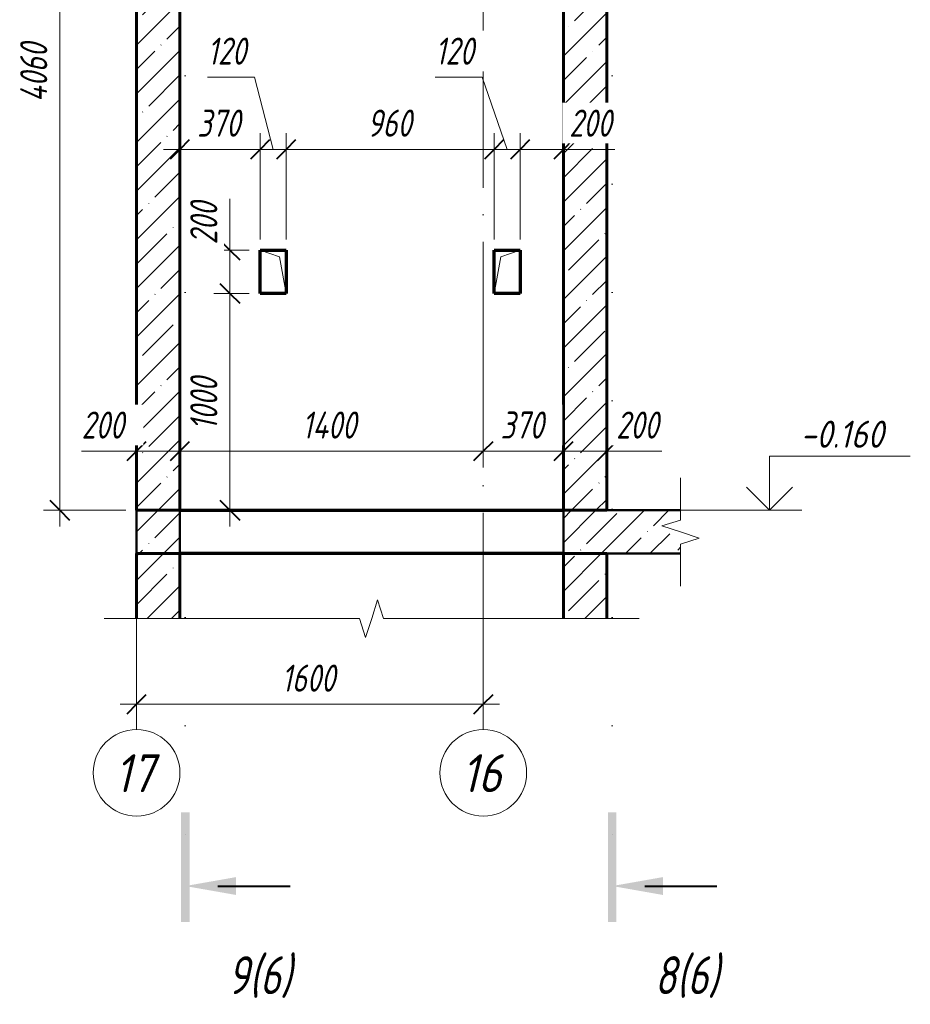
# Model space of a CAD drawing. Header units: millimetres. Extents: x -17250 to 38538, y -2649 to 5912.
# Tile 16 of 19: x 24775 to 28885, y -2440 to 2104. Entities that reach past the tile are written whole.
import ezdxf

# ---------------------------------------------------------------- set-up
doc = ezdxf.new("R2010")
doc.units = ezdxf.units.MM
for name, pattern in [('ADSK_Линия разреза', [1000, 0, -500, 0, -500]), ('ADSK_Линия сетки', [1250, 1000, -125, 0, -125]), ('ADSK_Невидимые', [250, 150, -100]), ('ADSK_Пунктирная_п5', [250, 0, -250])]:
    doc.linetypes.add(name, pattern=pattern)
for name, color, linetype, lineweight in [('A-____-____-DIMS', 211, 'Continuous', 9), ('A-____-____-DIMS-50', 211, 'Continuous', 9), ('A-____-NOTE-TEXT', 131, 'Continuous', 20), ('A-DETL-GENF-HDLN', 90, 'ADSK_Невидимые', 20), ('A-DETL-GENF-OTLN', 92, 'Continuous', 20), ('A-DOOR-____-OTLN', 31, 'Continuous', 20), ('A-FLOR-____-HDLN', 190, 'ADSK_Невидимые', 20), ('A-FLOR-____-MCUT', 192, 'Continuous', 50), ('A-FLOR-____-OTLN', 192, 'Continuous', 20), ('A-FLOR-____-PATT', 8, 'Continuous', 50), ('A-WALL-____-MCUT', 113, 'Continuous', 50), ('A-WALL-____-OTLN', 113, 'Continuous', 20), ('A-WALL-____-PATT', 111, 'Continuous', 50), ('G-____-____-DIMS', 111, 'Continuous', 9), ('G-____-____-SYMB', 111, 'ADSK_Пунктирная_п5', 20), ('S-GRID-____-IDEN', 1, 'Continuous', 20), ('S-GRID-____-OTLN', 1, 'Continuous', 9)]:
    doc.layers.add(name, color=color, linetype=linetype, lineweight=lineweight)
doc.styles.add('GOST Common_I', font='GOST Common Italic.ttf', dxfattribs={"width": 0.9, "height": 175})
doc.styles.add('GOST Common_I_1', font='GOST Common Italic.ttf', dxfattribs={"width": 0.8, "height": 175})
doc.styles.add('GOST Common_I_2', font='GOST Common Italic.ttf', dxfattribs={"width": 0.8, "height": 125})
doc.styles.add('GOST Common_I_3', font='GOST Common Italic.ttf', dxfattribs={"width": 0.9, "height": 125})
doc.dimstyles.new('ADSK_Округление_5мм__Узкий_', dxfattribs={"dimscale": 304.8, "dimtxt": 0.412449, "dimasz": 0.295276, "dimexe": 0.246063, "dimexo": 0.000538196, "dimgap": 0.065617, "dimtad": 1, "dimdec": 0, "dimlfac": 304.8, "dimrnd": 5, "dimdsep": 46, "dimtxsty": 'GOST Common_I_2', "dimblk1": 'OBLIQUE', "dimblk2": 'OBLIQUE', "dimsah": 1, "dimcen": 0.09, "dimdle": 0.246063, "dimazin": 0, "dimtfac": 1, "dimtdec": 4, "dimtix": 1, "dimtmove": 0, "dimatfit": 3, "dimfxl": 1, "dimtvp": 1, "dimtfill": 1, "dimtolj": 1, "dimtzin": 0, "dimlwd": 20, "dimlwe": 20, "dimarcsym": 2})
doc.dimstyles.new('ADSK_Округление_5мм__Узкий__1', dxfattribs={"dimscale": 304.8, "dimtxt": 0.412449, "dimasz": 0.295276, "dimexe": 0.246063, "dimexo": 0.000538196, "dimgap": 0.065617, "dimtad": 1, "dimdec": 0, "dimlfac": 304.8, "dimrnd": 5, "dimdsep": 46, "dimtxsty": 'GOST Common_I_2', "dimblk1": 'OBLIQUE', "dimblk2": 'OBLIQUE', "dimsah": 1, "dimcen": 0.09, "dimdle": 0.246063, "dimazin": 0, "dimtfac": 1, "dimtdec": 4, "dimtix": 1, "dimtmove": 1, "dimatfit": 3, "dimfxl": 1, "dimtvp": 1, "dimtfill": 1, "dimtolj": 1, "dimtzin": 0, "dimlwd": 20, "dimlwe": 20, "dimarcsym": 2})
pattern_1 = [(45, (-6930.8, 22500), (-112.2532, 112.2532), []), (45, (-6818.54, 22500), (-112.2532, 112.2532), [198.438, -39.688, 1.676, -38.011])]

# ---------------------------------------------------------------- blocks, each defined once
blk = doc.blocks.new('ADSK_Дверь_ПроемПрямоугольный - ADSK_Дверь_ПроемПрямоугольный-1820392-КЖ1_Р_ВЭ1_Опалубка_14')
at = {"layer": 'A-DETL-GENF-HDLN'}
for p, q in [((-49949.7, 840), (-49949.7, 1040)), ((-49949.7, 1040), (-49829.7, 1040)), ((-49829.7, 1040), (-49829.7, 840))]:
    blk.add_line(p, q, dxfattribs=at)
at = {"layer": 'A-DETL-GENF-OTLN'}
for p, q in [((-49949.7, 840), (-49919.7, 1010)), ((-49919.7, 1010), (-49829.7, 1040))]:
    blk.add_line(p, q, dxfattribs=at)
blk = doc.blocks.new('ADSK_Дверь_ПроемПрямоугольный - ADSK_Дверь_ПроемПрямоугольный-1820829-КЖ1_Р_ВЭ1_Опалубка_14')
at = {"layer": 'A-DETL-GENF-HDLN'}
for p, q in [((-51029.7, 1040), (-51029.7, 840)), ((-50909.7, 1040), (-51029.7, 1040)), ((-50909.7, 840), (-50909.7, 1040))]:
    blk.add_line(p, q, dxfattribs=at)
at = {"layer": 'A-DETL-GENF-OTLN'}
for p, q in [((-50939.7, 1010), (-51029.7, 1040)), ((-50909.7, 840), (-50939.7, 1010))]:
    blk.add_line(p, q, dxfattribs=at)
blk = doc.blocks.new('ADSK_Обрыв_Линия - ADSK_Обрыв_линия-1072157-КЖ1_Р_ВЭ1_Опалубка_14')
at = {"layer": 'A-DETL-GENF-OTLN'}
for p, q in [((-49090, 4100), (-49090, 4055)), ((-49090, 3943.7), (-49090, 3900))]:
    blk.add_line(p, q, dxfattribs=at)
blk = doc.blocks.new('ADSK_Обрыв_Линия - ADSK_Обрыв_линия-1417619-КЖ1_Р_ВЭ1_Опалубка_14')
at = {"layer": 'A-DETL-GENF-OTLN'}
for p, q in [((-51600, 4336), (-50570, 4336)), ((-50458.7, 4336), (-49430, 4336))]:
    blk.add_line(p, q, dxfattribs=at)
blk = doc.blocks.new('Ось сетки - Круг_Ø8 мм-6408-КЖ1_Р_ВЭ1_Опалубка_14')
at = {"layer": 'S-GRID-____-IDEN'}
for start, end in [(0, 180), (180, 360)]:
    blk.add_arc((-50000, -1371.8), 200, start, end, dxfattribs=at)
blk = doc.blocks.new('Разрез - Номер вида и Номер листа спереди_3_5 мм-6455-КЖ1_Р_ВЭ1_Опалубка_14')
at = {"layer": 'G-____-____-SYMB', "linetype": 'Continuous', "lineweight": 9}
for points in [[(-49425.3, -1554.1), (-49385.4, -1554.1), (-49385.4, -2060.7), (-49425.3, -2060.7)], [(-49171.4, -1935.2), (-49405.1, -1894), (-49171.4, -1852.8)]]:
    blk.add_hatch(color=256, dxfattribs=at).paths.add_polyline_path(points)
at = {"layer": 'G-____-____-SYMB', "linetype": 'Continuous', "lineweight": 40}
blk.add_line((-49255.1, -1894), (-48921.9, -1894), dxfattribs=at)
blk = doc.blocks.new('DIMBLOCK139-КЖ1_Р_ВЭ1_Опалубка_14')
at = {"layer": 'A-____-____-DIMS-50', "lineweight": 40}
for p, q in [((24960.3, 3900), (24915.3, 3945)), ((24960.3, 3900), (25005.3, 3855)), ((24960.3, -160), (24915.3, -115)), ((24960.3, -160), (25005.3, -205))]:
    blk.add_line(p, q, dxfattribs=at)
at = {"layer": 'A-____-____-DIMS-50', "lineweight": 20}
for p, q in [((24960.3, 3900), (24885.3, 3900)), ((24960.3, -235), (24960.3, 3900)), ((24960.3, 3900), (25264.1, 3900)), ((24960.3, -160), (24885.3, -160)), ((24960.3, -160), (25264.1, -160))]:
    blk.add_line(p, q, dxfattribs=at)
at = {"layer": 'A-____-____-DIMS-50', "color": 0, "lineweight": 20, "insert": (24777, 1724), "char_height": 125, "width": 350.296, "attachment_point": 1, "rotation": 90, "line_spacing_factor": 1.022761, "style": 'GOST Common_I_2', "bg_fill": 3, "box_fill_scale": 1.25, "bg_fill_color": 256, "bg_fill_true_color": 13158600, "bg_fill_transparency": 0}
blk.add_mtext('4060', dxfattribs=at)
blk = doc.blocks.new('_Oblique')
at = {"color": 0, "linetype": 'ByBlock', "lineweight": -2}
blk.add_line((-0.5, -0.5), (0.5, 0.5), dxfattribs=at)
blk = doc.blocks.new('DIMBLOCK141-КЖ1_Р_ВЭ1_Опалубка_14')
at = {"layer": 'A-____-____-DIMS-50', "lineweight": 40}
for p, q in [((25314.1, 112.3), (25359.1, 157.3)), ((25514.1, 112.3), (25559.1, 157.3)), ((25314.1, 112.3), (25269.1, 67.3)), ((25514.1, 112.3), (25469.1, 67.3))]:
    blk.add_line(p, q, dxfattribs=at)
at = {"layer": 'A-____-____-DIMS-50', "lineweight": 20}
for p, q in [((25060.2, 112.3), (25296.1, 112.3)), ((25239.1, 112.3), (25514.1, 112.3)), ((25296.1, 112.3), (25414.1, 112.3)), ((25314.1, 112.3), (25314.1, 125.9)), ((25314.1, 112.3), (25314.1, 37.3)), ((25514.1, 112.3), (25514.1, 125.9)), ((25514.1, 112.3), (25514.1, 37.3))]:
    blk.add_line(p, q, dxfattribs=at)
at = {"layer": 'A-____-____-DIMS-50', "color": 0, "lineweight": 20, "insert": (25060.2, 295.7), "char_height": 125, "width": 253.133, "attachment_point": 1, "line_spacing_factor": 1.022761, "style": 'GOST Common_I_2', "bg_fill": 3, "box_fill_scale": 1.25, "bg_fill_color": 256, "bg_fill_true_color": 13158600, "bg_fill_transparency": 0}
blk.add_mtext('200', dxfattribs=at)
blk = doc.blocks.new('DIMBLOCK142-КЖ1_Р_ВЭ1_Опалубка_14')
at = {"layer": 'A-____-____-DIMS-50', "lineweight": 40}
for p, q in [((25514.1, 112.3), (25559.1, 157.3)), ((26914.1, 112.3), (26959.1, 157.3)), ((25514.1, 112.3), (25469.1, 67.3)), ((26914.1, 112.3), (26869.1, 67.3))]:
    blk.add_line(p, q, dxfattribs=at)
at = {"layer": 'A-____-____-DIMS-50', "lineweight": 20}
for p, q in [((25514.1, 112.3), (25514.1, 125.9)), ((25514.1, 112.3), (26914.1, 112.3)), ((25514.1, 112.3), (25514.1, 37.3)), ((26914.1, 112.3), (26914.1, 125.9)), ((26914.1, 112.3), (26914.1, 37.3))]:
    blk.add_line(p, q, dxfattribs=at)
at = {"layer": 'A-____-____-DIMS-50', "color": 0, "lineweight": 20, "insert": (26077.8, 295.7), "char_height": 125, "width": 327.284, "attachment_point": 1, "line_spacing_factor": 1.022761, "style": 'GOST Common_I_2', "bg_fill": 3, "box_fill_scale": 1.25, "bg_fill_color": 256, "bg_fill_true_color": 13158600, "bg_fill_transparency": 0}
blk.add_mtext('1400', dxfattribs=at)
blk = doc.blocks.new('DIMBLOCK143-КЖ1_Р_ВЭ1_Опалубка_14')
at = {"layer": 'A-____-____-DIMS-50', "lineweight": 40}
for p, q in [((26914.1, 112.3), (26959.1, 157.3)), ((27284.1, 112.3), (27329.1, 157.3)), ((26914.1, 112.3), (26869.1, 67.3)), ((27284.1, 112.3), (27239.1, 67.3))]:
    blk.add_line(p, q, dxfattribs=at)
at = {"layer": 'A-____-____-DIMS-50', "lineweight": 20}
for p, q in [((26914.1, 112.3), (26914.1, 125.9)), ((26914.1, 112.3), (27284.1, 112.3)), ((26914.1, 112.3), (26914.1, 37.3)), ((27284.1, 112.3), (27284.1, 125.9)), ((27284.1, 112.3), (27284.1, 37.3))]:
    blk.add_line(p, q, dxfattribs=at)
at = {"layer": 'A-____-____-DIMS-50', "color": 0, "lineweight": 20, "insert": (26993.7, 295.7), "char_height": 125, "width": 253.133, "attachment_point": 1, "line_spacing_factor": 1.022761, "style": 'GOST Common_I_2', "bg_fill": 3, "box_fill_scale": 1.25, "bg_fill_color": 256, "bg_fill_true_color": 13158600, "bg_fill_transparency": 0}
blk.add_mtext('370', dxfattribs=at)
blk = doc.blocks.new('DIMBLOCK144-КЖ1_Р_ВЭ1_Опалубка_14')
at = {"layer": 'A-____-____-DIMS-50', "lineweight": 40}
for p, q in [((27284.1, 112.3), (27329.1, 157.3)), ((27484.1, 112.3), (27529.1, 157.3)), ((27284.1, 112.3), (27239.1, 67.3)), ((27484.1, 112.3), (27439.1, 67.3))]:
    blk.add_line(p, q, dxfattribs=at)
at = {"layer": 'A-____-____-DIMS-50', "lineweight": 20}
for p, q in [((27284.1, 112.3), (27284.1, 125.9)), ((27284.1, 112.3), (27559.1, 112.3)), ((27284.1, 112.3), (27284.1, 37.3)), ((27502.2, 112.3), (27384.1, 112.3)), ((27484.1, 112.3), (27484.1, 125.9)), ((27484.1, 112.3), (27484.1, 37.3)), ((27738.1, 112.3), (27502.2, 112.3))]:
    blk.add_line(p, q, dxfattribs=at)
at = {"layer": 'A-____-____-DIMS-50', "color": 0, "lineweight": 20, "insert": (27527.2, 295.7), "char_height": 125, "width": 253.133, "attachment_point": 1, "line_spacing_factor": 1.022761, "style": 'GOST Common_I_2', "bg_fill": 3, "box_fill_scale": 1.25, "bg_fill_color": 256, "bg_fill_true_color": 13158600, "bg_fill_transparency": 0}
blk.add_mtext('200', dxfattribs=at)
blk = doc.blocks.new('DIMBLOCK145-КЖ1_Р_ВЭ1_Опалубка_14')
at = {"layer": 'A-____-____-DIMS-50', "lineweight": 20}
for p, q in [((25314.1, -1055.5), (25314.1, -824)), ((26914.1, -1055.5), (26914.1, -980.5)), ((26989.1, -1055.5), (25239.1, -1055.5)), ((25314.1, -1055.5), (25314.1, -1130.5)), ((26914.1, -1055.5), (26914.1, -1069.1))]:
    blk.add_line(p, q, dxfattribs=at)
at = {"layer": 'A-____-____-DIMS-50', "lineweight": 40}
for p, q in [((25314.1, -1055.5), (25359.1, -1010.5)), ((26914.1, -1055.5), (26959.1, -1010.5)), ((25314.1, -1055.5), (25269.1, -1100.5)), ((26914.1, -1055.5), (26869.1, -1100.5))]:
    blk.add_line(p, q, dxfattribs=at)
at = {"layer": 'A-____-____-DIMS-50', "color": 0, "lineweight": 20, "insert": (25983.1, -872.1), "char_height": 125, "width": 314.499, "attachment_point": 1, "line_spacing_factor": 1.022761, "style": 'GOST Common_I_2', "bg_fill": 3, "box_fill_scale": 1.25, "bg_fill_color": 256, "bg_fill_true_color": 13158600, "bg_fill_transparency": 0}
blk.add_mtext('1600', dxfattribs=at)
blk = doc.blocks.new('Высотные отметки - Стрелка вверх-6399-КЖ1_Р_ВЭ1_Опалубка_14')
at = {"layer": 'A-____-NOTE-TEXT'}
for p, q in [((-48679.6, 4150), (-48029.6, 4150)), ((-48679.6, 3900), (-48679.6, 4150)), ((-48679.6, 3900), (-48785.6, 4006.1)), ((-48679.6, 3900), (-48573.5, 4006.1)), ((-48829.6, 3900), (-48529.6, 3900))]:
    blk.add_line(p, q, dxfattribs=at)
blk = doc.blocks.new('DIMBLOCK146-КЖ1_Р_ВЭ1_Опалубка_14')
at = {"layer": 'A-____-____-DIMS-50', "lineweight": 20}
for p, q in [((27084.4, 1505.4), (27084.4, 1580.4)), ((27284.1, 1505.4), (27284.1, 1580.4)), ((27359.1, 1505.4), (27084.4, 1505.4)), ((27084.4, 1505.4), (27084.4, 1090)), ((27285.7, 1505.4), (27184.3, 1505.4)), ((27284.1, 1505.4), (27284.1, 1491.8)), ((27521.6, 1505.4), (27285.7, 1505.4))]:
    blk.add_line(p, q, dxfattribs=at)
at = {"layer": 'A-____-____-DIMS-50', "lineweight": 40}
for p, q in [((27084.4, 1505.4), (27129.4, 1550.4)), ((27284.1, 1505.4), (27329.1, 1550.4)), ((27084.4, 1505.4), (27039.4, 1460.4)), ((27284.1, 1505.4), (27239.1, 1460.4))]:
    blk.add_line(p, q, dxfattribs=at)
at = {"layer": 'A-____-____-DIMS-50', "color": 0, "lineweight": 20, "insert": (27310.7, 1688.8), "char_height": 125, "width": 253.133, "attachment_point": 1, "line_spacing_factor": 1.022761, "style": 'GOST Common_I_2', "bg_fill": 3, "box_fill_scale": 1.25, "bg_fill_color": 256, "bg_fill_true_color": 13158600, "bg_fill_transparency": 0}
blk.add_mtext('200', dxfattribs=at)
blk = doc.blocks.new('DIMBLOCK147-КЖ1_Р_ВЭ1_Опалубка_14')
at = {"layer": 'A-____-____-DIMS-50', "lineweight": 20}
for p, q in [((26692.4, 1837.9), (26909.1, 1837.9)), ((26909.1, 1837.9), (27024.4, 1505.4)), ((26964.4, 1505.4), (26964.4, 1580.4)), ((27084.4, 1505.4), (27084.4, 1580.4)), ((27084.4, 1505.4), (26964.4, 1505.4)), ((26964.4, 1505.4), (26964.4, 1090)), ((27084.4, 1505.4), (27084.4, 1090))]:
    blk.add_line(p, q, dxfattribs=at)
at = {"layer": 'A-____-____-DIMS-50', "lineweight": 40}
for p, q in [((26964.4, 1505.4), (27009.4, 1550.4)), ((27084.4, 1505.4), (27129.4, 1550.4)), ((26964.4, 1505.4), (26919.4, 1460.4)), ((27084.4, 1505.4), (27039.4, 1460.4))]:
    blk.add_line(p, q, dxfattribs=at)
at = {"layer": 'A-____-____-DIMS-50', "color": 0, "lineweight": 20, "insert": (26692.4, 2021.2), "char_height": 125, "width": 230.121, "attachment_point": 1, "line_spacing_factor": 1.022761, "style": 'GOST Common_I_2', "bg_fill": 3, "box_fill_scale": 1.25, "bg_fill_color": 256, "bg_fill_true_color": 13158600, "bg_fill_transparency": 0}
blk.add_mtext('120', dxfattribs=at)
blk = doc.blocks.new('DIMBLOCK148-КЖ1_Р_ВЭ1_Опалубка_14')
at = {"layer": 'A-____-____-DIMS-50', "lineweight": 20}
for p, q in [((26004.4, 1505.4), (26004.4, 1580.4)), ((26964.4, 1505.4), (26964.4, 1580.4)), ((26964.4, 1505.4), (26004.4, 1505.4)), ((26004.4, 1505.4), (26004.4, 1090)), ((26964.4, 1505.4), (26964.4, 1090))]:
    blk.add_line(p, q, dxfattribs=at)
at = {"layer": 'A-____-____-DIMS-50', "lineweight": 40}
for p, q in [((26004.4, 1505.4), (26049.4, 1550.4)), ((26964.4, 1505.4), (27009.4, 1550.4)), ((26004.4, 1505.4), (25959.4, 1460.4)), ((26964.4, 1505.4), (26919.4, 1460.4))]:
    blk.add_line(p, q, dxfattribs=at)
at = {"layer": 'A-____-____-DIMS-50', "color": 0, "lineweight": 20, "insert": (26378.9, 1688.8), "char_height": 125, "width": 253.133, "attachment_point": 1, "line_spacing_factor": 1.022761, "style": 'GOST Common_I_2', "bg_fill": 3, "box_fill_scale": 1.25, "bg_fill_color": 256, "bg_fill_true_color": 13158600, "bg_fill_transparency": 0}
blk.add_mtext('960', dxfattribs=at)
blk = doc.blocks.new('DIMBLOCK149-КЖ1_Р_ВЭ1_Опалубка_14')
at = {"layer": 'A-____-____-DIMS-50', "lineweight": 20}
for p, q in [((25641.5, 1837.9), (25858.3, 1837.9)), ((25858.3, 1837.9), (25944.4, 1505.4)), ((25884.4, 1505.4), (25884.4, 1580.4)), ((26004.4, 1505.4), (26004.4, 1580.4)), ((26004.4, 1505.4), (25884.4, 1505.4)), ((25884.4, 1505.4), (25884.4, 1090)), ((26004.4, 1505.4), (26004.4, 1090))]:
    blk.add_line(p, q, dxfattribs=at)
at = {"layer": 'A-____-____-DIMS-50', "lineweight": 40}
for p, q in [((25884.4, 1505.4), (25929.4, 1550.4)), ((26004.4, 1505.4), (26049.4, 1550.4)), ((25884.4, 1505.4), (25839.4, 1460.4)), ((26004.4, 1505.4), (25959.4, 1460.4))]:
    blk.add_line(p, q, dxfattribs=at)
at = {"layer": 'A-____-____-DIMS-50', "color": 0, "lineweight": 20, "insert": (25641.5, 2021.2), "char_height": 125, "width": 230.121, "attachment_point": 1, "line_spacing_factor": 1.022761, "style": 'GOST Common_I_2', "bg_fill": 3, "box_fill_scale": 1.25, "bg_fill_color": 256, "bg_fill_true_color": 13158600, "bg_fill_transparency": 0}
blk.add_mtext('120', dxfattribs=at)
blk = doc.blocks.new('DIMBLOCK150-КЖ1_Р_ВЭ1_Опалубка_14')
at = {"layer": 'A-____-____-DIMS-50', "lineweight": 20}
for p, q in [((25514.1, 1505.4), (25514.1, 1580.4)), ((25884.4, 1505.4), (25884.4, 1580.4)), ((25884.4, 1505.4), (25439.1, 1505.4)), ((25514.1, 1505.4), (25514.1, 1491.8)), ((25884.4, 1505.4), (25884.4, 1090))]:
    blk.add_line(p, q, dxfattribs=at)
at = {"layer": 'A-____-____-DIMS-50', "lineweight": 40}
for p, q in [((25514.1, 1505.4), (25559.1, 1550.4)), ((25884.4, 1505.4), (25929.4, 1550.4)), ((25514.1, 1505.4), (25469.1, 1460.4)), ((25884.4, 1505.4), (25839.4, 1460.4))]:
    blk.add_line(p, q, dxfattribs=at)
at = {"layer": 'A-____-____-DIMS-50', "color": 0, "lineweight": 20, "insert": (25593.8, 1688.8), "char_height": 125, "width": 253.133, "attachment_point": 1, "line_spacing_factor": 1.022761, "style": 'GOST Common_I_2', "bg_fill": 3, "box_fill_scale": 1.25, "bg_fill_color": 256, "bg_fill_true_color": 13158600, "bg_fill_transparency": 0}
blk.add_mtext('370', dxfattribs=at)
blk = doc.blocks.new('DIMBLOCK151-КЖ1_Р_ВЭ1_Опалубка_14')
at = {"layer": 'A-____-____-DIMS-50', "lineweight": 40}
for p, q in [((25745.2, 840), (25700.2, 885)), ((25745.2, 840), (25790.2, 795)), ((25745.2, -160), (25700.2, -115)), ((25745.2, -160), (25790.2, -205))]:
    blk.add_line(p, q, dxfattribs=at)
at = {"layer": 'A-____-____-DIMS-50', "lineweight": 20}
for p, q in [((25745.2, 840), (25670.2, 840)), ((25745.2, -235), (25745.2, 840)), ((25745.2, 840), (25834.4, 840)), ((25745.2, -160), (25731.6, -160)), ((25745.2, -160), (25820.2, -160))]:
    blk.add_line(p, q, dxfattribs=at)
at = {"layer": 'A-____-____-DIMS-50', "color": 0, "lineweight": 20, "insert": (25561.8, 209), "char_height": 125, "width": 314.499, "attachment_point": 1, "rotation": 90, "line_spacing_factor": 1.022761, "style": 'GOST Common_I_2', "bg_fill": 3, "box_fill_scale": 1.25, "bg_fill_color": 256, "bg_fill_true_color": 13158600, "bg_fill_transparency": 0}
blk.add_mtext('1000', dxfattribs=at)
blk = doc.blocks.new('DIMBLOCK152-КЖ1_Р_ВЭ1_Опалубка_14')
at = {"layer": 'A-____-____-DIMS-50', "lineweight": 20}
for p, q in [((25745.2, 1277.5), (25745.2, 1041.5)), ((25745.2, 840), (25745.2, 1115)), ((25745.2, 1040), (25670.2, 1040)), ((25745.2, 1041.5), (25745.2, 940)), ((25745.2, 1040), (25834.4, 1040)), ((25745.2, 840), (25670.2, 840)), ((25745.2, 840), (25834.4, 840))]:
    blk.add_line(p, q, dxfattribs=at)
at = {"layer": 'A-____-____-DIMS-50', "lineweight": 40}
for p, q in [((25745.2, 1040), (25700.2, 1085)), ((25745.2, 1040), (25790.2, 995)), ((25745.2, 840), (25700.2, 885)), ((25745.2, 840), (25790.2, 795))]:
    blk.add_line(p, q, dxfattribs=at)
at = {"layer": 'A-____-____-DIMS-50', "color": 0, "lineweight": 20, "insert": (25561.8, 1066.5), "char_height": 125, "width": 253.133, "attachment_point": 1, "rotation": 90, "line_spacing_factor": 1.022761, "style": 'GOST Common_I_2', "bg_fill": 3, "box_fill_scale": 1.25, "bg_fill_color": 256, "bg_fill_true_color": 13158600, "bg_fill_transparency": 0}
blk.add_mtext('200', dxfattribs=at)

msp = doc.modelspace()

# ---------------------------------------------------------------- hatches: boundary and pattern name
at = {"layer": 'A-FLOR-____-PATT', "lineweight": 9}
h = msp.add_hatch(dxfattribs=at)
h.set_pattern_fill('FP_3', color=256, style=0, pattern_type=2)
h.set_pattern_definition(pattern_1)
h.paths.add_polyline_path([(27824.133, -360), (27824.133, -316.3087), (27737.5304, -232.5), (27824.133, -205), (27824.133, -160), (27284.133, -160), (27284.133, -360)])
h.paths.add_polyline_path([(25314.1325, -360), (25514.1325, -360), (25514.1325, -160), (25314.1325, -160)])
at = {"layer": 'A-WALL-____-PATT', "lineweight": 9}
h = msp.add_hatch(dxfattribs=at)
h.set_pattern_fill('FP_3', color=256, style=0, pattern_type=2)
h.set_pattern_definition(pattern_1)
h.paths.add_polyline_path([(25514.1325, -160), (25514.1325, 3900), (25314.1325, 3900), (25314.1325, -160)])
h = msp.add_hatch(dxfattribs=at)
h.set_pattern_fill('FP_3', color=256, style=0, pattern_type=2)
h.set_pattern_definition(pattern_1)
h.paths.add_polyline_path([(27284.133, -160), (27484.133, -160), (27484.133, 3900), (27459.393, 3900), (27459.393, 3886), (27284.393, 3886), (27284.133, 1942.8428)])
h = msp.add_hatch(dxfattribs=at)
h.set_pattern_fill('FP_3', color=256, style=0, pattern_type=2)
h.set_pattern_definition(pattern_1)
h.paths.add_polyline_path([(25514.1325, -660), (25514.1325, -360), (25314.1325, -360), (25314.1325, -660)])
h = msp.add_hatch(dxfattribs=at)
h.set_pattern_fill('FP_3', color=256, style=0, pattern_type=2)
h.set_pattern_definition(pattern_1)
h.paths.add_polyline_path([(27484.133, -660), (27484.133, -360), (27284.133, -360), (27284.133, -660)])

# ---------------------------------------------------------------- linework, layer by layer
at = {"layer": 'A-____-NOTE-TEXT'}
for p, q in [((27824.133, -160), (27824.133, -10)), ((27824.133, -205), (27737.5304, -232.5)), ((27824.133, -260), (27737.5304, -232.5)), ((27910.7831, -288.1543), (27824.133, -260)), ((27824.133, -316.3087), (27910.7831, -288.1543)), ((27824.133, -360), (27824.133, -510)), ((26399.1327, -660), (26426.6327, -573.3975)), ((26454.1327, -660), (26426.6327, -573.3975)), ((25314.1325, -660), (25164.1325, -660)), ((26342.8241, -660), (26370.9784, -746.6501)), ((26370.9784, -746.6501), (26399.1327, -660)), ((27484.133, -660), (27634.133, -660))]:
    msp.add_line(p, q, dxfattribs=at)
at = {"layer": 'A-FLOR-____-HDLN'}
msp.add_line((27284.393, -160), (27284.393, -360), dxfattribs=at)
at = {"layer": 'A-FLOR-____-MCUT'}
for p, q in [((25314.1325, -160), (25314.1325, -360)), ((25514.1325, -360), (25514.1325, -160)), ((27284.133, -160), (27284.133, -360)), ((27824.133, -160), (27484.133, -160)), ((27484.133, -360), (27824.133, -360))]:
    msp.add_line(p, q, dxfattribs=at)
at = {"layer": 'A-FLOR-____-OTLN'}
for p, q in [((27284.0834, -160), (27284.133, -160)), ((27284.133, -360), (27284.0834, -360))]:
    msp.add_line(p, q, dxfattribs=at)
at = {"layer": 'A-WALL-____-MCUT', "lineweight": 60}
for p, q in [((25314.1325, 3900), (25314.1325, -160)), ((25514.1325, -160), (25514.1325, 3900)), ((27284.133, 3900), (27284.133, -160)), ((27484.133, -160), (27484.133, 3900)), ((25314.1325, -160), (25514.1325, -160)), ((27284.133, -160), (27484.133, -160)), ((25314.1325, -360), (25314.1325, -660)), ((25514.1325, -360), (25314.1325, -360)), ((25514.1325, -660), (25514.1325, -360)), ((27284.133, -360), (27284.133, -660)), ((27484.133, -360), (27284.133, -360)), ((27484.133, -660), (27484.133, -360))]:
    msp.add_line(p, q, dxfattribs=at)
at = {"layer": 'A-WALL-____-OTLN', "lineweight": 70}
for p, q in [((25884.393, 1040), (26004.393, 1040)), ((25884.393, 840), (25884.393, 1040)), ((26004.393, 1040), (26004.393, 840)), ((26964.393, 1040), (27084.393, 1040)), ((26964.393, 840), (26964.393, 1040)), ((27084.393, 1040), (27084.393, 840)), ((26004.393, 840), (25884.393, 840)), ((27084.393, 840), (26964.393, 840)), ((25514.1325, -160), (27284.0834, -160)), ((27284.0834, -360), (25514.1325, -360))]:
    msp.add_line(p, q, dxfattribs=at)
at = {"layer": 'G-____-____-DIMS', "lineweight": 20}
msp.add_line((27824.133, -160), (28234.5807, -160), dxfattribs=at)
at = {"layer": 'G-____-____-SYMB', "linetype": 'ADSK_Линия разреза'}
for p, q in [((25539.0259, 5345.9811), (25539.0259, -2044.0095)), ((27509.0264, 5345.9811), (27509.0264, -2044.0095))]:
    msp.add_line(p, q, dxfattribs=at)
at = {"layer": 'S-GRID-____-OTLN', "linetype": 'ADSK_Линия сетки'}
for p, q in [((25314.1325, -1171.839), (25314.1325, 4335.9731)), ((26914.1325, -1171.839), (26914.1325, 4335.9731))]:
    msp.add_line(p, q, dxfattribs=at)

# ---------------------------------------------------------------- block references
at = {"layer": 'A-____-NOTE-TEXT'}
msp.add_blockref('Высотные отметки - Стрелка вверх-6399-КЖ1_Р_ВЭ1_Опалубка_14', (76914.1325, -4060), dxfattribs=at)
at = {"layer": 'A-DETL-GENF-OTLN'}
msp.add_blockref('ADSK_Обрыв_Линия - ADSK_Обрыв_линия-1072157-КЖ1_Р_ВЭ1_Опалубка_14', (76914.1325, -4260), dxfattribs=at)
at = {"layer": 'A-DETL-GENF-OTLN', "rotation": 180}
msp.add_blockref('ADSK_Обрыв_Линия - ADSK_Обрыв_линия-1417619-КЖ1_Р_ВЭ1_Опалубка_14', (-24115.867, 3675.9731), dxfattribs=at)
at = {"layer": 'A-DOOR-____-OTLN'}
for name in ['ADSK_Дверь_ПроемПрямоугольный - ADSK_Дверь_ПроемПрямоугольный-1820829-КЖ1_Р_ВЭ1_Опалубка_14', 'ADSK_Дверь_ПроемПрямоугольный - ADSK_Дверь_ПроемПрямоугольный-1820392-КЖ1_Р_ВЭ1_Опалубка_14']:
    msp.add_blockref(name, (76914.1325, 0), dxfattribs=at)
at = {"layer": 'G-____-____-SYMB', "linetype": 'Continuous', "lineweight": 40}
for p in [(74944.132, 0), (76914.1325, 0)]:
    msp.add_blockref('Разрез - Номер вида и Номер листа спереди_3_5 мм-6455-КЖ1_Р_ВЭ1_Опалубка_14', p, dxfattribs=at)
at = {"layer": 'S-GRID-____-IDEN'}
for p in [(75314.1325, 0), (76914.1325, 0)]:
    msp.add_blockref('Ось сетки - Круг_Ø8 мм-6408-КЖ1_Р_ВЭ1_Опалубка_14', p, dxfattribs=at)

# ---------------------------------------------------------------- texts
at = {"layer": 'G-____-____-DIMS', "lineweight": 20, "insert": (28377.7853, 253.3535), "char_height": 125, "width": 496.308834, "attachment_point": 1, "line_spacing_factor": 1.022761, "style": 'GOST Common_I_3', "bg_fill": 3, "box_fill_scale": 1.25, "bg_fill_color": 256, "bg_fill_true_color": 13158600, "bg_fill_transparency": 0}
msp.add_mtext('-0.160', dxfattribs=at)
at = {"layer": 'G-____-____-SYMB', "linetype": 'Continuous', "lineweight": 9, "char_height": 175, "width": 391.2235, "attachment_point": 1, "style": 'GOST Common_I_1'}
for s, insert in [('9(6)', (25734.9257, -2217.9416)), ('8(6)', (27704.9262, -2217.9416))]:
    msp.add_mtext(s, dxfattribs=dict(at, insert=insert))
at = {"layer": 'S-GRID-____-IDEN', "lineweight": 9, "char_height": 175, "width": 241.708781, "attachment_point": 1, "style": 'GOST Common_I'}
for s, insert in [('17', (25214.0422, -1285.5724)), ('16', (26814.0422, -1285.5724))]:
    msp.add_mtext(s, dxfattribs=dict(at, insert=insert))

# ---------------------------------------------------------------- next in the draw order: dimensions: what is measured, and where the dimension line sits
at = {"layer": 'A-____-____-DIMS', "lineweight": 20}
for base, p1, p2, angle, override, picture, middle in [((24960.3407, 3900), (25314.1325, -160), (25314.1325, 3900), 90, {"dimpost": '<>', "dimfxl": 4060}, 'DIMBLOCK139-КЖ1_Р_ВЭ1_Опалубка_14', (24877.0358, 1870)), ((25314.1325, -1055.5029), (26914.1325, -1119.1425), (25314.1325, -1001.8629), 0, {"dimpost": '<>', "dimfxl": 1604.292529}, 'DIMBLOCK145-КЖ1_Р_ВЭ1_Опалубка_14', (26114.1325, -972.198))]:
    dim = msp.add_linear_dim(base=base, p1=p1, p2=p2, angle=angle, dimstyle='ADSK_Округление_5мм__Узкий_', override=override, dxfattribs=at)
    dim.commit()
    dim.dimension.update_dxf_attribs({"geometry": picture, "text_midpoint": middle})
dim = msp.add_linear_dim(base=(27084.393, 1505.4075), p1=(27284.133, 1441.7679), p2=(27084.393, 1040), dimstyle='ADSK_Округление_5мм__Узкий__1', override={"dimpost": '<>', "dimfxl": 448.679765}, dxfattribs=at)
dim.commit()
dim.dimension.update_dxf_attribs({"geometry": 'DIMBLOCK146-КЖ1_Р_ВЭ1_Опалубка_14', "text_midpoint": (27437.2274, 1605.4277), "dimtype": 160})

# ---------------------------------------------------------------- next in the draw order: dimensions: what is measured, and where the dimension line sits
dim = msp.add_linear_dim(base=(26964.393, 1505.4075), p1=(27084.393, 1040), p2=(26964.393, 1040), dimstyle='ADSK_Округление_5мм__Узкий__1', override={"dimpost": '<>', "dimfxl": 120}, dxfattribs=at)
dim.commit()
dim.dimension.update_dxf_attribs({"geometry": 'DIMBLOCK147-КЖ1_Р_ВЭ1_Опалубка_14', "text_midpoint": (26807.4377, 1937.9119), "dimtype": 160})
dim = msp.add_linear_dim(base=(25514.1325, 112.302), p1=(25314.1325, 175.9416), p2=(25514.1325, 175.9416), angle=0, dimstyle='ADSK_Округление_5мм__Узкий__1', override={"dimpost": '<>', "dimfxl": 200}, dxfattribs=at)
dim.commit()
dim.dimension.update_dxf_attribs({"geometry": 'DIMBLOCK141-КЖ1_Р_ВЭ1_Опалубка_14', "text_midpoint": (25186.7269, 212.3222), "dimtype": 160})

# ---------------------------------------------------------------- next in the draw order: dimensions: what is measured, and where the dimension line sits
for base, p1, p2, override, picture, middle in [((26004.393, 1505.4075), (26964.393, 1040), (26004.393, 1040), {"dimpost": '<>', "dimfxl": 960}, 'DIMBLOCK148-КЖ1_Р_ВЭ1_Опалубка_14', (26484.393, 1587.9075)), ((26914.1325, 112.302), (25514.1325, 175.9416), (26914.1325, 175.9416), {"dimpost": '<>', "dimfxl": 1400}, 'DIMBLOCK142-КЖ1_Р_ВЭ1_Опалубка_14', (26214.1325, 195.6069))]:
    dim = msp.add_linear_dim(base=base, p1=p1, p2=p2, angle=0, dimstyle='ADSK_Округление_5мм__Узкий_', override=override, dxfattribs=at)
    dim.commit()
    dim.dimension.update_dxf_attribs({"geometry": picture, "text_midpoint": middle})

# ---------------------------------------------------------------- next in the draw order: dimensions: what is measured, and where the dimension line sits
dim = msp.add_linear_dim(base=(25884.393, 1505.4075), p1=(26004.393, 1040), p2=(25884.393, 1040), dimstyle='ADSK_Округление_5мм__Узкий__1', override={"dimpost": '<>', "dimfxl": 120}, dxfattribs=at)
dim.commit()
dim.dimension.update_dxf_attribs({"geometry": 'DIMBLOCK149-КЖ1_Р_ВЭ1_Опалубка_14', "text_midpoint": (25756.5729, 1937.9119), "dimtype": 160})
for base, p1, p2, angle, override, picture, middle in [((25745.1907, 840), (25681.5511, -160), (25884.393, 840), 90, {"dimpost": '<>', "dimfxl": 1020.365044}, 'DIMBLOCK151-КЖ1_Р_ВЭ1_Опалубка_14', (25662.6907, 340)), ((27284.133, 112.302), (26914.1325, 175.9416), (27284.133, 175.9416), 0, {"dimpost": '<>', "dimfxl": 370.000499}, 'DIMBLOCK143-КЖ1_Р_ВЭ1_Опалубка_14', (27099.1327, 195.6069))]:
    dim = msp.add_linear_dim(base=base, p1=p1, p2=p2, angle=angle, dimstyle='ADSK_Округление_5мм__Узкий_', override=override, dxfattribs=at)
    dim.commit()
    dim.dimension.update_dxf_attribs({"geometry": picture, "text_midpoint": middle})

# ---------------------------------------------------------------- next in the draw order: dimensions: what is measured, and where the dimension line sits
dim = msp.add_linear_dim(base=(25514.1325, 1505.4075), p1=(25884.393, 1040), p2=(25514.1325, 1441.7679), angle=0, dimstyle='ADSK_Округление_5мм__Узкий_', override={"dimpost": '<>', "dimfxl": 546.360962}, dxfattribs=at)
dim.commit()
dim.dimension.update_dxf_attribs({"geometry": 'DIMBLOCK150-КЖ1_Р_ВЭ1_Опалубка_14', "text_midpoint": (25699.2627, 1587.9075)})
dim = msp.add_linear_dim(base=(27484.133, 112.302), p1=(27284.133, 175.9416), p2=(27484.133, 175.9416), angle=0, dimstyle='ADSK_Округление_5мм__Узкий__1', override={"dimpost": '<>', "dimfxl": 200}, dxfattribs=at)
dim.commit()
dim.dimension.update_dxf_attribs({"geometry": 'DIMBLOCK144-КЖ1_Р_ВЭ1_Опалубка_14', "text_midpoint": (27653.7274, 212.3222), "dimtype": 160})

# ---------------------------------------------------------------- next in the draw order: dimensions: what is measured, and where the dimension line sits
dim = msp.add_linear_dim(base=(25745.1907, 1040), p1=(25884.393, 840), p2=(25884.393, 1040), angle=90, dimstyle='ADSK_Округление_5мм__Узкий__1', override={"dimpost": '<>', "dimfxl": 200}, dxfattribs=at)
dim.commit()
dim.dimension.update_dxf_attribs({"geometry": 'DIMBLOCK152-КЖ1_Р_ВЭ1_Опалубка_14', "text_midpoint": (25645.1705, 1193.0944), "dimtype": 160, "text_rotation": 90})

doc.saveas('drawing.dxf')
